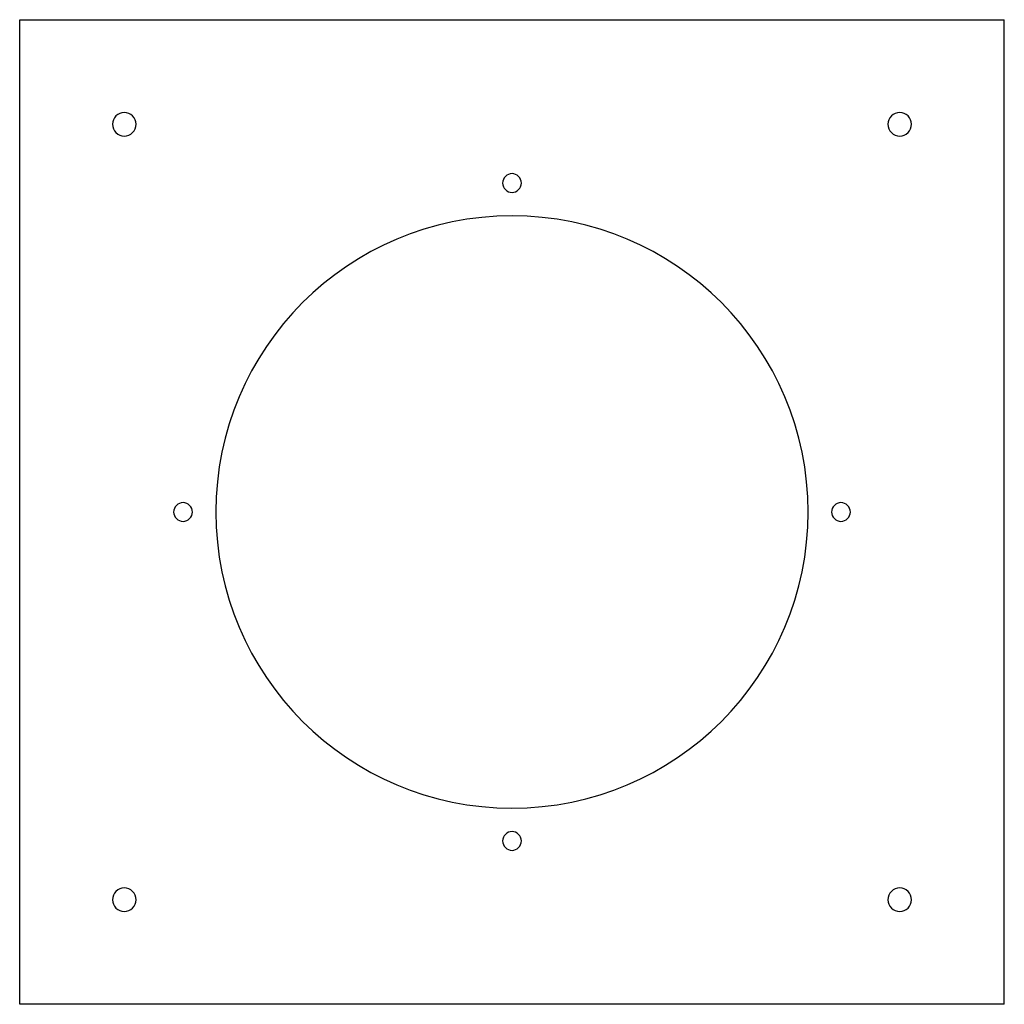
# Model space of a CAD drawing. Header units: millimetres. Extents: x -210 to 210, y -210 to 210.
import ezdxf

# ---------------------------------------------------------------- set-up
doc = ezdxf.new("R2010")
doc.units = ezdxf.units.MM
doc.layers.add('HIDDEN', color=7, linetype='Continuous')
doc.layers.add('THICK', color=7, linetype='Continuous')

msp = doc.modelspace()

# ---------------------------------------------------------------- linework, layer by layer
at = {"layer": 'HIDDEN'}
for p, q in [((-209.5, 209.5), (-209.5, 209.5)), ((209.5, 209.5), (209.5, 209.5)), ((-209.5, -209.5), (-209.5, -209.5)), ((209.5, -209.5), (209.5, -209.5))]:
    msp.add_line(p, q, dxfattribs=at)
for centre, start, end in [((0, 140), 90, 270), ((0, 140), 270, 90), ((-140, 0), 0, 180), ((-140, 0), 180, 0), ((140, 0), 0, 180), ((140, 0), 180, 0), ((0, -140), 90, 270), ((0, -140), 270, 90)]:
    msp.add_arc(centre, 4, start, end, dxfattribs=at)
at = {"layer": 'THICK'}
for p, q in [((-209.5, 209.5), (209.5, 209.5)), ((-209.5, -209.5), (-209.5, 209.5)), ((209.5, -209.5), (209.5, 209.5)), ((209.5, -209.5), (-209.5, -209.5))]:
    msp.add_line(p, q, dxfattribs=at)
for centre, radius, start, end in [((-165, 165), 5, 0, 180), ((165, 165), 5, 90, 270), ((165, 165), 5, 270, 90), ((-165, 165), 5, 180, 0), ((0, 0), 126, 0, 180), ((0, 0), 126, 180, 0), ((-165, -165), 5, 90, 270), ((-165, -165), 5, 270, 90), ((165, -165), 5, 0, 180), ((165, -165), 5, 180, 0)]:
    msp.add_arc(centre, radius, start, end, dxfattribs=at)

doc.saveas('drawing.dxf')
